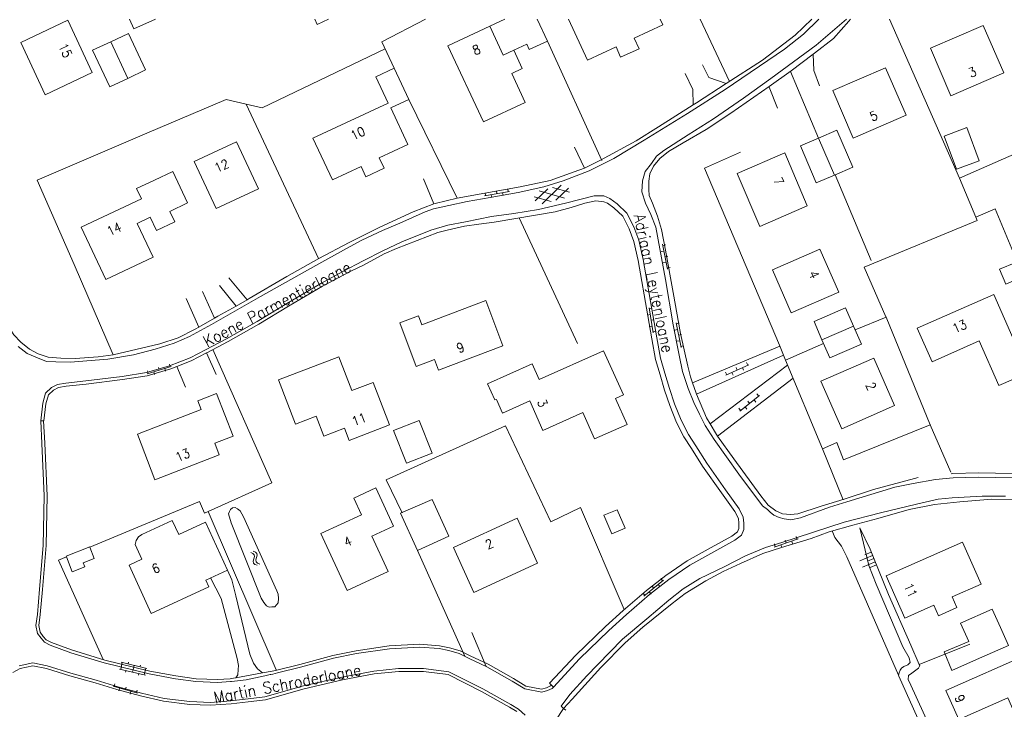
# Model space of a CAD drawing. Header units: metres. Extents: x 189705 to 199106, y 581686 to 588448.
# Tile 171 of 256: x 194606 to 194777, y 583380 to 583500. Entities that reach past the tile are written whole.
import ezdxf

# ---------------------------------------------------------------- set-up
doc = ezdxf.new("R2010")
doc.units = ezdxf.units.M
doc.layers.add('B-WA-OG-GBKN-G', color=7, linetype='Continuous', lineweight=18)
doc.styles.add('Style-STANDARD', font='STANDARD.shx')

msp = doc.modelspace()

# ---------------------------------------------------------------- linework, layer by layer
at = {"layer": 'B-WA-OG-GBKN-G'}
for p, q in [((194697.213, 583467.96), (194700.51, 583471.164)), ((194687.16, 583469.323), (194691.497, 583470.067)), ((194687.273, 583469.85), (194687.357, 583469.357)), ((194688.343, 583469.526), (194688.427, 583469.033)), ((194689.244, 583470.188), (194689.328, 583469.695)), ((194690.314, 583469.864), (194690.399, 583469.371)), ((194691.215, 583470.526), (194691.3, 583470.033)), ((194695.971, 583468.443), (194698.159, 583470.57)), ((194701.073, 583468.935), (194696.651, 583470.188)), ((194701.934, 583469.949), (194698.996, 583470.781)), ((194699.561, 583468.553), (194701.75, 583470.678)), ((194698.721, 583468.341), (194695.787, 583469.173)), ((194718.101, 583460.914), (194718.941, 583456.595)), ((194718.63, 583460.813), (194718.139, 583460.718)), ((194718.33, 583459.736), (194717.84, 583459.641)), ((194718.712, 583457.773), (194718.221, 583457.677)), ((194719.012, 583458.85), (194718.521, 583458.754)), ((194719.394, 583456.887), (194718.903, 583456.791)), ((194715.751, 583449.889), (194716.468, 583445.548)), ((194716.277, 583449.773), (194715.784, 583449.692)), ((194715.947, 583448.705), (194715.454, 583448.624)), ((194716.603, 583447.8), (194716.11, 583447.718)), ((194720.455, 583447.311), (194721.295, 583442.992)), ((194720.984, 583447.21), (194720.493, 583447.115)), ((194716.273, 583446.732), (194715.779, 583446.65)), ((194716.929, 583445.827), (194716.436, 583445.745)), ((194720.684, 583446.133), (194720.194, 583446.038)), ((194721.066, 583444.17), (194720.575, 583444.074)), ((194721.366, 583445.247), (194720.875, 583445.151)), ((194721.748, 583443.284), (194721.257, 583443.188)), ((194732.663, 583440.377), (194732.871, 583439.922)), ((194628.582, 583438.415), (194632.787, 583439.712)), ((194628.626, 583438.952), (194628.773, 583438.474)), ((194629.729, 583438.769), (194629.876, 583438.291)), ((194630.537, 583439.541), (194630.684, 583439.064)), ((194631.64, 583439.358), (194631.787, 583438.881)), ((194632.448, 583440.131), (194632.595, 583439.653)), ((194729.026, 583438.712), (194729.234, 583438.258)), ((194729.052, 583438.174), (194733.053, 583440.005)), ((194730.144, 583438.674), (194730.352, 583438.219)), ((194730.845, 583439.544), (194731.053, 583439.09)), ((194731.962, 583439.506), (194732.17, 583439.051)), ((194731.48, 583431.953), (194734.945, 583434.665)), ((194732.904, 583433.702), (194733.212, 583433.309)), ((194734, 583433.925), (194734.308, 583433.531)), ((194734.479, 583434.935), (194734.787, 583434.541)), ((194731.329, 583432.47), (194731.637, 583432.076)), ((194732.425, 583432.692), (194732.733, 583432.298)), ((194737.476, 583408.36), (194741.646, 583409.763)), ((194739.402, 583409.535), (194739.561, 583409.061)), ((194741.297, 583410.173), (194741.457, 583409.699)), ((194737.506, 583408.897), (194737.666, 583408.424)), ((194738.614, 583408.742), (194738.773, 583408.269)), ((194740.509, 583409.38), (194740.669, 583408.906)), ((194646.567, 583407.43), (194646.942, 583407.27)), ((194646.942, 583407.27), (194647.176, 583407.04)), ((194647.012, 583407.651), (194647.388, 583407.493)), ((194647.127, 583406.313), (194647.028, 583405.917)), ((194647.22, 583406.717), (194647.127, 583406.313)), ((194647.176, 583407.04), (194647.22, 583406.717)), ((194647.388, 583407.493), (194647.623, 583407.266)), ((194647.571, 583406.535), (194647.475, 583406.138)), ((194647.475, 583406.138), (194647.516, 583405.812)), ((194647.668, 583406.93), (194647.571, 583406.535)), ((194647.623, 583407.266), (194647.668, 583406.93)), ((194754.534, 583406.926), (194752.319, 583405.977)), ((194754.297, 583407.479), (194753.189, 583407.005)), ((194754.771, 583406.372), (194753.664, 583405.898)), ((194647.028, 583405.917), (194647.069, 583405.59)), ((194647.069, 583405.59), (194647.31, 583405.355)), ((194647.31, 583405.355), (194647.687, 583405.195)), ((194647.516, 583405.812), (194647.755, 583405.575)), ((194647.755, 583405.575), (194648.132, 583405.416)), ((194755.008, 583405.818), (194752.793, 583404.87)), ((194755.245, 583405.265), (194754.138, 583404.79)), ((194714.858, 583399.832), (194718.258, 583402.625)), ((194717.786, 583402.885), (194718.103, 583402.498)), ((194716.24, 583401.615), (194716.558, 583401.229)), ((194717.331, 583401.864), (194717.648, 583401.477)), ((194714.695, 583400.346), (194715.012, 583399.959)), ((194715.785, 583400.594), (194716.103, 583400.208)), ((194624, 583387.143), (194624.275, 583388.311)), ((194628.558, 583387.304), (194624.08, 583388.357)), ((194625.297, 583388.071), (194625.366, 583388.363)), ((194626.045, 583386.662), (194626.319, 583387.83)), ((194627.339, 583387.59), (194627.408, 583387.882)), ((194628.089, 583386.181), (194628.363, 583387.35)), ((194628.283, 583386.136), (194623.806, 583387.188)), ((194624.856, 583386.633), (194624.925, 583386.925)), ((194627.093, 583386.107), (194627.162, 583386.399)), ((194622.674, 583384.193), (194626.904, 583382.983)), ((194623.004, 583384.619), (194622.866, 583384.138)), ((194623.828, 583383.863), (194623.69, 583383.382)), ((194624.927, 583384.069), (194624.789, 583383.588)), ((194625.751, 583383.313), (194625.613, 583382.832)), ((194626.85, 583383.518), (194626.712, 583383.038))]:
    msp.add_line(p, q, dxfattribs=at)
at = {"layer": 'B-WA-OG-GBKN-G', "flags": 128}
for points in [[(194606.185, 583443.203), (194607.738, 583441.98), (194609.528, 583441.184), (194611.118, 583440.595), (194612.743, 583440.54), (194615.232, 583440.443), (194621.746, 583440.957), (194626.232, 583441.712), (194629.961, 583442.736), (194633.257, 583443.742), (194635.947, 583444.912), (194639.771, 583446.976), (194648.296, 583451.85), (194657.899, 583457.262), (194663.187, 583460.163), (194665.881, 583461.613), (194669.444, 583463.3), (194672.467, 583464.591), (194676.873, 583466.542), (194678.331, 583467.074), (194680.984, 583467.635), (194684.148, 583468.364), (194688.15, 583469.027), (194692.994, 583469.877), (194697.458, 583470.861), (194700.807, 583471.918), (194705.362, 583473.688), (194709.645, 583475.82), (194714.887, 583479.001), (194722.417, 583483.639), (194728.972, 583487.761), (194739.264, 583494.763), (194742.54, 583497.396), (194745.209, 583500)], [(194619.05, 583490.72), (194614.82, 583499.8), (194606.68, 583495.96), (194610.9, 583486.88), (194619.05, 583490.72)], [(194630.015, 583500), (194626.27, 583498.3), (194625.504, 583500)], [(194660.069, 583500), (194660.08, 583499.976), (194658.122, 583499.078), (194657.71, 583500)], [(194671.49, 583491.46), (194669.333, 583496.087), (194676.943, 583500)], [(194688.07, 583498.77), (194680.81, 583495.36), (194687.01, 583482.17), (194694.25, 583485.55), (194691.91, 583490.56), (194693.73, 583491.42), (194692.24, 583494.61)], [(194688.07, 583498.77), (194690.722, 583500)], [(194692.24, 583494.61), (194690.41, 583493.75), (194688.07, 583498.77)], [(194694.5, 583495.663), (194694.94, 583494.72), (194698.12, 583496.18), (194696.33, 583500)], [(194717.698, 583500), (194718.16, 583499), (194713.17, 583496.67), (194714.02, 583494.86), (194710.81, 583493.37), (194710.01, 583495.2), (194705.03, 583492.9), (194701.748, 583500)], [(194772.947, 583420.486), (194768.549, 583420.364), (194765.469, 583420.091), (194761.594, 583419.4), (194758.406, 583418.773), (194754.24, 583417.478), (194750.076, 583416.234), (194747.06, 583415.274), (194742.02, 583413.436), (194740.337, 583413.086), (194739.196, 583413.26), (194738.362, 583413.504), (194737.429, 583413.877), (194736.752, 583414.398), (194736.303, 583414.864), (194735.425, 583415.49), (194731.359, 583421.004), (194727.047, 583427.006), (194725.492, 583429.474), (194724.511, 583431.449), (194723.506, 583433.45), (194722.509, 583435.883), (194721.546, 583438.824), (194720.963, 583441.656), (194719.941, 583446.936), (194718.611, 583454.788), (194716.897, 583463.893), (194716.074, 583466.094), (194715.118, 583468.043), (194714.519, 583470.036), (194714.63, 583471.94), (194715.092, 583473.558), (194716.16, 583474.962), (194717.047, 583476.241), (194718.284, 583477.184), (194722.527, 583479.926), (194726.923, 583482.691), (194732.121, 583486.28), (194736.884, 583489.673), (194744.792, 583495.473), (194750.051, 583500)], [(194729.696, 583489.179), (194724.615, 583500)], [(194744.028, 583500), (194741.139, 583497.244), (194735.47, 583492.902), (194729.139, 583488.82)], [(194747.763, 583496.65), (194750.428, 583499.672)], [(194750.713, 583500), (194750.428, 583499.672)], [(194769.653, 583472.393), (194757.508, 583500)], [(194777.36, 583490.66), (194773.79, 583498.92), (194764.62, 583494.94), (194768.17, 583486.68), (194777.36, 583490.66)], [(194625.223, 583489.721), (194628.33, 583491.18), (194625.38, 583497.53), (194622.27, 583496.08)], [(194747.763, 583496.65), (194744.462, 583494.107), (194744.222, 583493.924)], [(194622.27, 583496.08), (194619.12, 583494.61), (194622.09, 583488.26), (194625.223, 583489.721)], [(194622.27, 583496.08), (194625.223, 583489.721)], [(194692.24, 583494.61), (194694.5, 583495.663)], [(194707.529, 583475.478), (194698.12, 583496.18)], [(194669.894, 583494.831), (194648.565, 583484.578), (194645.773, 583485.232)], [(194744.222, 583493.924), (194740.441, 583491.03), (194736.579, 583488.281), (194729.965, 583483.677), (194725.644, 583480.86), (194721.688, 583478.544), (194719.094, 583477.017), (194717.598, 583475.824), (194716.506, 583474.472), (194715.873, 583473.163), (194715.697, 583471.895), (194715.721, 583470.446), (194715.778, 583469.403), (194716.338, 583468.046), (194717.212, 583465.793), (194717.932, 583463.492), (194718.628, 583459.87), (194719.942, 583452.552), (194721.209, 583445.413)], [(194745.349, 583488.448), (194744.381, 583491.109), (194744.222, 583493.924)], [(194725.036, 583492.079), (194726.113, 583489.848), (194729.139, 583488.82)], [(194760.37, 583483.31), (194756.83, 583491.57), (194747.65, 583487.59), (194751.19, 583479.33), (194760.37, 583483.31)], [(194670.93, 583484.59), (194674.02, 583486.02), (194671.49, 583491.46), (194668.31, 583489.99), (194670.42, 583485.44)], [(194723.392, 583485.121), (194723.331, 583487.764), (194722.009, 583490.534)], [(194745.147, 583479.341), (194740.303, 583490.931)], [(194729.139, 583488.82), (194723.975, 583485.491), (194723.392, 583485.121)], [(194736.629, 583488.204), (194738.036, 583484.569)], [(194645.773, 583485.232), (194642.315, 583486.041), (194628.563, 583480.197), (194609.508, 583472.037), (194615.898, 583457.433), (194622.688, 583441.751)], [(194645.773, 583485.232), (194658.345, 583458.425)], [(194670.42, 583485.44), (194657.37, 583479.34), (194660.77, 583472.12), (194665.75, 583474.44), (194666.58, 583472.64), (194669.75, 583474.12), (194668.89, 583475.93), (194673.88, 583478.24), (194670.93, 583484.59)], [(194682.43, 583468.904), (194674.02, 583486.02)], [(194723.392, 583485.121), (194717.394, 583481.318), (194713.487, 583478.9), (194707.327, 583475.507), (194704.531, 583474.11)], [(194747.95, 583472.94), (194751.11, 583474.32), (194748.36, 583480.74), (194745.19, 583479.36)], [(194770.899, 583481.182), (194773.081, 583475.427), (194769.152, 583473.937), (194766.969, 583479.692), (194770.899, 583481.182)], [(194769.653, 583472.393), (194788.243, 583480.534)], [(194647.92, 583470.55), (194644.11, 583478.69), (194636.77, 583475.27), (194640.56, 583467.12), (194647.92, 583470.55)], [(194745.19, 583479.36), (194742.05, 583477.98), (194744.79, 583471.56), (194747.95, 583472.94)], [(194745.19, 583479.36), (194747.95, 583472.94)], [(194704.531, 583474.11), (194702.794, 583477.777)], [(194739.45, 583440.806), (194738.375, 583443.391), (194725.393, 583474.104), (194731.62, 583476.911)], [(194743.2, 583467.61), (194739.3, 583476.78), (194731.02, 583473.21), (194734.98, 583464.01), (194743.2, 583467.61)], [(194635.58, 583468.11), (194633.04, 583473.53), (194629.89, 583472.07), (194626.77, 583470.62), (194627.6, 583468.8), (194617.14, 583463.9), (194621.44, 583454.83), (194629.62, 583458.67), (194626.85, 583464.55), (194629.11, 583465.62), (194630.19, 583463.33), (194633.37, 583464.83), (194632.52, 583466.63), (194635.58, 583468.11)], [(194704.531, 583474.11), (194702.766, 583473.482), (194698.598, 583472.009), (194693.368, 583470.887), (194687.249, 583469.78), (194682.43, 583468.904), (194678.577, 583468.01), (194678.383, 583467.935)], [(194754.288, 583458.091), (194748.07, 583472.992)], [(194676.571, 583472.266), (194678.383, 583467.935)], [(194772.491, 583465.645), (194769.653, 583472.393)], [(194637.585, 583446.549), (194636.91, 583446.165), (194633.986, 583444.669), (194630.766, 583443.661), (194622.701, 583441.753), (194620.077, 583441.395), (194616.082, 583441.113), (194613.593, 583441.134), (194611.411, 583441.352), (194609.668, 583441.893), (194608.159, 583442.734), (194606.681, 583443.931), (194605.434, 583445.199), (194604.298, 583446.999), (194601.845, 583451.797), (194599.794, 583456.385), (194598.529, 583459.458), (194597.819, 583462.343), (194597.09, 583465.533), (194596.684, 583468.362), (194596.501, 583470.83)], [(194720.148, 583433.233), (194719.281, 583435.867), (194718.491, 583438.525), (194717.726, 583441.131), (194717.079, 583444.676), (194716.415, 583448.653), (194714.736, 583458.291), (194713.959, 583461.635), (194713.087, 583463.963), (194711.885, 583466.324), (194710.212, 583467.931), (194708.958, 583468.843), (194707.874, 583469.321), (194706.198, 583469.352), (194701.244, 583468.046), (194696.574, 583466.939), (194692.292, 583466.281), (194688.369, 583465.744), (194683.88, 583464.836), (194680.795, 583464.258), (194677.824, 583463.342), (194672.787, 583461.34), (194669.507, 583459.766), (194666.095, 583458.025), (194662.58, 583456.184), (194658.756, 583454.121), (194652.874, 583450.646), (194647.684, 583447.515), (194642.394, 583444.513), (194638.699, 583442.574), (194636.032, 583441.2), (194632.5, 583439.817), (194628.463, 583438.647), (194624.258, 583437.988), (194617.916, 583437.191), (194614.479, 583436.822), (194613.026, 583436.57), (194611.975, 583436.056), (194610.966, 583435.058), (194610.451, 583433.314), (194610.119, 583430.298), (194610.116, 583430.27)], [(194678.383, 583467.935), (194674.789, 583466.555), (194668.972, 583463.868), (194663.664, 583461.247), (194658.43, 583458.472), (194652.833, 583455.349), (194646.333, 583451.479), (194645.984, 583451.284)], [(194707.912, 583468.281), (194706.512, 583468.482), (194704.598, 583468.035), (194702.196, 583467.317), (194699.438, 583466.555), (194688.86, 583464.769), (194686.175, 583464.4), (194683.705, 583464.085), (194680.685, 583463.37)], [(194707.912, 583468.281), (194708.532, 583468.074), (194709.65, 583467.26), (194711.174, 583465.796), (194712.286, 583463.611), (194713.121, 583461.381), (194713.88, 583458.117), (194715.554, 583448.506), (194716.218, 583444.532), (194716.875, 583440.929), (194717.653, 583438.279), (194718.444, 583435.618), (194719.328, 583432.932), (194720.521, 583430), (194721.809, 583427.492), (194723.116, 583425.45), (194725.049, 583422.431), (194728.334, 583417.773), (194730.65, 583414.53), (194731.26, 583413.296), (194731.346, 583412.487), (194731.33, 583411.589), (194731.084, 583410.998), (194730.136, 583410.264), (194726.552, 583408.306), (194722.377, 583405.946), (194718.646, 583403.437), (194715.285, 583400.828), (194711.233, 583397.325), (194708.169, 583394.547), (194703.038, 583389.577), (194698.474, 583384.738), (194699.152, 583384.07)], [(194781.08, 583454.6), (194775.857, 583467.067), (194772.491, 583465.645)], [(194703.314, 583443.686), (194693.201, 583465.502)], [(194756.925, 583448.244), (194756.889, 583448.333), (194753.083, 583456.969), (194772.746, 583465.041)], [(194772.746, 583465.041), (194772.491, 583465.645)], [(194666.159, 583457.312), (194669.743, 583459.262), (194671.892, 583460.175), (194679.074, 583462.936), (194680.685, 583463.37)], [(194748.68, 583452.63), (194745.42, 583460.08), (194737.17, 583456.51), (194740.44, 583449.04), (194748.68, 583452.63)], [(194779.431, 583457.768), (194776.611, 583456.6), (194777.681, 583454.016), (194780.501, 583455.184), (194779.431, 583457.768)], [(194638.907, 583442.054), (194638.954, 583442.079), (194642.653, 583444.02), (194647.958, 583447.031), (194653.159, 583450.168), (194659.03, 583453.636), (194662.842, 583455.693), (194663.979, 583456.235)], [(194663.979, 583456.235), (194666.159, 583457.312)], [(194642.791, 583455.103), (194645.984, 583451.284)], [(194638.174, 583452.749), (194640.288, 583448.086)], [(194644.025, 583450.186), (194641.14, 583453.761)], [(194637.585, 583446.549), (194635.381, 583451.479)], [(194645.984, 583451.284), (194644.025, 583450.186)], [(194690.38, 583443.31), (194687.4, 583451.17), (194676.28, 583446.96), (194675.72, 583448.52), (194672.44, 583447.27), (194675.29, 583439.7), (194678.48, 583440.9), (194679.17, 583439.05), (194690.38, 583443.31)], [(194781.55, 583438.61), (194775.6, 583452.19), (194762.32, 583446.33), (194764.93, 583440.5), (194773.04, 583444.13), (194776.49, 583436.42), (194781.55, 583438.61)], [(194644.025, 583450.186), (194640.89, 583448.429), (194640.288, 583448.086)], [(194751.23, 583446.71), (194749.88, 583449.88), (194744.42, 583447.5), (194745.73, 583444.32)], [(194803.419, 583449.381), (194801.04, 583446.858), (194797.785, 583442.741), (194794.311, 583438.638), (194792.213, 583435.183), (194790.578, 583431.633), (194789.019, 583427.86), (194788.063, 583425.157), (194787.16, 583423.318), (194785.631, 583421.779), (194784.967, 583421.54), (194783.81, 583421.273), (194782.206, 583421.04), (194778.876, 583421.152), (194772.957, 583421.236)], [(194640.288, 583448.086), (194637.585, 583446.549)], [(194756.925, 583448.244), (194751.515, 583446.073)], [(194764.553, 583429.582), (194764.55, 583429.588), (194756.925, 583448.244)], [(194723.303, 583436.86), (194722.952, 583437.883), (194722.452, 583439.747), (194721.209, 583445.413)], [(194745.73, 583444.32), (194747.16, 583441.22), (194752.62, 583443.6), (194751.23, 583446.71)], [(194751.23, 583446.71), (194745.73, 583444.32)], [(194746.01, 583443.713), (194739.45, 583440.806)], [(194633.729, 583439.7), (194636.261, 583440.692), (194638.907, 583442.054)], [(194640.553, 583438.32), (194638.907, 583442.054)], [(194639.191, 583414.559), (194650.246, 583419.537), (194640.001, 583442.628)], [(194695.019, 583433.718), (194697.31, 583428.59), (194704.26, 583431.69), (194706.29, 583427.15), (194711.95, 583429.64), (194709.89, 583434.16), (194711.29, 583434.8), (194707.84, 583442.45), (194696.66, 583437.44), (194695.43, 583440.18), (194687.72, 583436.7), (194688.99, 583433.89), (194689.227, 583433.996)], [(194738.43, 583443.261), (194723.303, 583436.86)], [(194661.86, 583441.392), (194651.428, 583437.389), (194654.377, 583429.705), (194657.946, 583431.074)], [(194661.86, 583441.392), (194664.111, 583435.512), (194667.86, 583436.947)], [(194723.981, 583434.917), (194739.095, 583441.659)], [(194745.847, 583425.411), (194739.45, 583440.806)], [(194758.38, 583432.93), (194754.79, 583441.16), (194745.6, 583437.14), (194749.21, 583428.88), (194758.38, 583432.93)], [(194610.674, 583430.253), (194610.999, 583433.204), (194611.459, 583434.763), (194612.302, 583435.596), (194613.2, 583436.035), (194614.557, 583436.271), (194617.976, 583436.637), (194624.328, 583437.435), (194628.584, 583438.102), (194632.679, 583439.289), (194633.729, 583439.7)], [(194633.729, 583439.7), (194635.227, 583436.132)], [(194739.804, 583439.952), (194726.343, 583429.758)], [(194667.86, 583436.947), (194670.672, 583429.568)], [(194723.981, 583434.917), (194723.917, 583435.069), (194723.303, 583436.86)], [(194727.642, 583427.609), (194740.746, 583437.687)], [(194643.5, 583427.63), (194640.66, 583435.02), (194637.38, 583433.76), (194637.98, 583432.22), (194626.89, 583427.94), (194629.92, 583420.05), (194641.11, 583424.35), (194640.32, 583426.41), (194643.5, 583427.63)], [(194695.019, 583433.718), (194690.297, 583431.604), (194689.227, 583433.996)], [(194726.343, 583429.758), (194725.719, 583430.817), (194723.981, 583434.917)], [(194720.148, 583433.233), (194721.315, 583430.365), (194722.566, 583427.928), (194723.851, 583425.921), (194725.778, 583422.912), (194729.047, 583418.277), (194731.401, 583414.98), (194732.112, 583413.544), (194732.22, 583412.525), (194732.2, 583411.407), (194731.801, 583410.449), (194730.615, 583409.53), (194726.971, 583407.54), (194722.837, 583405.202), (194719.158, 583402.729)], [(194610.116, 583430.27), (194610.298, 583426.353), (194610.717, 583417.272), (194610.559, 583408.66), (194609.911, 583401.047), (194609.527, 583396.683), (194609.262, 583394.731), (194609.542, 583393.354), (194610.162, 583392.529), (194610.76, 583391.882), (194611.767, 583391.33), (194615.325, 583390.019), (194621.138, 583388.259), (194628.929, 583386.36), (194633.513, 583385.487), (194637.036, 583385.015), (194640.82, 583384.869), (194643.058, 583385.005), (194643.219, 583385.023)], [(194610.615, 583430.293), (194610.797, 583426.376), (194611.217, 583417.27), (194611.059, 583408.639), (194610.406, 583400.973), (194610.025, 583396.636), (194609.769, 583394.749), (194610.01, 583393.564), (194610.549, 583392.847), (194611.072, 583392.281), (194611.977, 583391.785), (194615.475, 583390.497), (194621.259, 583388.744), (194629.039, 583386.848), (194633.582, 583385.983), (194637.079, 583385.514), (194640.819, 583385.37), (194643.01, 583385.503), (194643.163, 583385.52)], [(194610.674, 583430.253), (194610.119, 583430.298)], [(194657.946, 583431.074), (194659.271, 583427.62), (194662.875, 583429.003)], [(194675.798, 583430.356), (194678.069, 583424.688), (194673.627, 583422.908), (194671.356, 583428.577), (194675.798, 583430.356)], [(194662.875, 583429.003), (194663.687, 583426.887), (194670.672, 583429.568)], [(194711.45, 583397.512), (194703.835, 583415.212), (194698.682, 583412.741), (194690.805, 583429.432), (194670.076, 583420.058), (194672.854, 583414.331)], [(194727.642, 583427.609), (194727.445, 583427.888), (194726.343, 583429.758)], [(194764.553, 583429.582), (194749.522, 583423.488), (194748.332, 583426.483), (194745.847, 583425.411)], [(194764.627, 583429.612), (194764.553, 583429.582)], [(194768.135, 583421.363), (194764.553, 583429.582)], [(194762.475, 583420.415), (194761.813, 583420.261), (194754.713, 583418.334), (194749.651, 583416.649), (194745.614, 583415.453), (194741.6, 583414.104), (194740.328, 583414.001), (194738.933, 583414.129), (194737.748, 583414.659), (194736.419, 583415.649), (194735.128, 583417.274), (194730.442, 583423.664), (194727.642, 583427.609)], [(194749.435, 583416.585), (194745.847, 583425.411)], [(194772.926, 583421.236), (194768.512, 583421.114), (194768.202, 583421.086)], [(194778.841, 583420.402), (194772.947, 583420.486)], [(194670.434, 583404.115), (194667.604, 583410.272), (194671.343, 583411.991), (194668.302, 583418.626), (194664.477, 583416.873), (194665.819, 583413.945), (194658.767, 583410.713), (194663.295, 583400.833)], [(194618.63, 583408.336), (194637.659, 583416.289), (194638.537, 583414.265), (194639.191, 583414.559)], [(194680.97, 583410.26), (194678.08, 583416.62), (194672.6, 583414.22), (194675.52, 583407.79), (194680.97, 583410.26)], [(194700.884, 583380.322), (194700.511, 583380.761), (194701.971, 583382.767), (194704.926, 583385.991), (194706.766, 583387.939), (194711.141, 583392.356), (194715.348, 583395.912), (194719.194, 583399.145), (194721.669, 583401.107), (194724.573, 583402.882), (194728.803, 583404.939), (194732.498, 583406.852), (194735.954, 583408.288), (194738.817, 583409.175), (194749.654, 583412.659), (194755.936, 583414.321), (194762.189, 583415.831), (194765.965, 583416.651), (194768.358, 583416.886), (194773.573, 583417.221), (194777.613, 583417.197)], [(194786.643, 583403.327), (194786.431, 583404.707), (194785.956, 583409.291), (194785.524, 583412.069), (194783.54, 583414.749), (194782.334, 583415.533), (194780.974, 583416.169), (194779.152, 583416.584), (194775.265, 583416.656), (194769.718, 583416.225), (194765.288, 583415.748), (194760.926, 583414.864), (194755.486, 583413.338), (194751.119, 583412.174), (194747.033, 583411.03), (194743.886, 583409.869)], [(194651.097, 583400.74), (194651.366, 583400.176), (194651.428, 583399.412), (194651.364, 583398.676), (194650.742, 583398.002), (194650.258, 583397.96), (194649.775, 583397.918), (194649.296, 583398.156), (194648.824, 583398.723), (194648.381, 583399.52), (194643.156, 583412.553), (194642.727, 583414.111), (194642.887, 583414.54), (194643.072, 583414.892), (194643.408, 583415.191), (194643.891, 583415.207), (194644.268, 583415.023), (194644.745, 583414.658), (194645.335, 583413.58), (194651.097, 583400.74)], [(194711.6, 583411.66), (194710.23, 583414.84), (194707.92, 583413.9), (194709.29, 583410.65), (194711.6, 583411.66)], [(194627.693, 583406.239), (194626.502, 583408.82), (194626.701, 583409.513), (194627.107, 583410.113), (194627.677, 583410.562), (194632.953, 583412.967), (194634.067, 583410.553)], [(194651.013, 583387.04), (194639.191, 583414.559)], [(194696.38, 583405.56), (194692.82, 583413.37), (194681.78, 583408.29), (194685.32, 583400.48), (194696.38, 583405.56)], [(194627.693, 583406.239), (194625.46, 583405.21), (194629.29, 583396.83), (194639.33, 583401.45), (194638.79, 583402.63), (194642.52, 583404.37), (194638.72, 583412.69), (194634.067, 583410.553)], [(194759.054, 583386.107), (194750.079, 583406.678), (194749.146, 583408.5), (194748.03, 583409.995), (194747.553, 583411.176)], [(194759.054, 583386.107), (194759.163, 583386.534), (194759.324, 583386.988), (194759.584, 583387.339), (194759.996, 583387.611), (194760.687, 583387.903), (194761.076, 583388.303), (194760.913, 583389.144), (194759.83, 583391.071), (194755.176, 583401.933), (194753.914, 583405.184), (194752.356, 583411.694)], [(194752.356, 583411.694), (194754.168, 583407.975), (194754.701, 583406.542), (194757.328, 583400.139), (194761.182, 583391.351), (194762.668, 583387.985)], [(194700.884, 583380.322), (194702.413, 583381.971), (194707.367, 583387.445), (194711.613, 583391.737), (194714.661, 583394.476), (194719.742, 583398.55), (194722.036, 583400.312), (194725.582, 583402.482), (194728.61, 583404.104), (194731.634, 583405.496), (194735.478, 583407.255), (194738.749, 583408.287), (194743.886, 583409.869)], [(194618.63, 583408.336), (194618.61, 583408.386), (194614.514, 583406.806), (194614.577, 583406.643)], [(194614.577, 583406.643), (194615.569, 583404.073), (194617.776, 583404.924), (194617.494, 583405.653), (194619.383, 583406.381), (194618.63, 583408.336)], [(194675.52, 583407.79), (194683.783, 583389.403)], [(194773.41, 583401.93), (194770.16, 583409.24), (194756.92, 583403.36), (194760.15, 583396.04), (194765.19, 583398.27), (194765.99, 583396.44), (194769.2, 583397.86), (194768.38, 583399.7), (194773.41, 583401.93)], [(194620.94, 583388.873), (194613.205, 583406.069), (194614.577, 583406.643)], [(194648.617, 583386.505), (194648.35, 583386.737), (194647.749, 583387.231), (194647.081, 583388.183), (194646.423, 583389.746), (194644.017, 583399.88), (194643.28, 583402.689), (194642.52, 583404.37)], [(194639.602, 583403.009), (194641.468, 583399.445), (194644.25, 583389.024), (194644.456, 583387.775), (194644.418, 583387.089), (194644.351, 583386.201), (194644.007, 583385.672)], [(194663.295, 583400.833), (194670.434, 583404.115)], [(194699.152, 583384.07), (194703.659, 583388.962), (194708.756, 583393.9), (194711.805, 583396.664), (194715.832, 583400.148), (194719.158, 583402.729)], [(194772.63, 583388.83), (194778.14, 583391.27), (194776.76, 583394.41), (194775.33, 583397.6), (194769.83, 583395.14), (194771.26, 583391.98)], [(194687.458, 583387.628), (194684.964, 583393.503)], [(194650.282, 583386.806), (194651.12, 583386.989), (194655.103, 583387.983), (194660.831, 583389.557), (194664.866, 583390.378), (194670.602, 583391.217), (194675.881, 583391.479), (194679.361, 583391.233), (194681.09, 583390.885), (194682.971, 583390.378), (194684.805, 583389.444), (194687.672, 583388.08)], [(194650.389, 583386.318), (194651.243, 583386.505), (194655.225, 583387.498), (194660.946, 583389.07), (194664.95, 583389.885), (194670.657, 583390.719), (194675.871, 583390.978), (194679.297, 583390.736), (194680.968, 583390.4), (194682.789, 583389.909), (194684.602, 583388.986), (194687.458, 583387.628)], [(194771.455, 583391.531), (194762.668, 583387.985)], [(194771.26, 583391.98), (194766.976, 583390.159), (194768.312, 583386.954), (194772.63, 583388.83)], [(194787.61, 583376.52), (194781.71, 583389.82), (194767.3, 583383.45), (194769.51, 583378.43), (194778.04, 583382.18), (194781.68, 583373.91), (194787.61, 583376.52)], [(194605.277, 583386.613), (194606.562, 583387.271), (194608.741, 583387.749), (194611.116, 583387.272), (194615.178, 583386.011), (194619.563, 583384.809), (194623.335, 583383.618), (194627.443, 583382.553), (194631.45, 583381.601), (194635.977, 583381.053), (194639.618, 583380.908), (194643.2, 583381.151), (194646.114, 583381.491), (194649.134, 583381.862), (194655.882, 583383.779), (194662.516, 583385.301), (194668.029, 583386.333), (194672.276, 583386.759), (194676.561, 583386.78), (194680.853, 583386.23), (194686.645, 583383.287), (194691.503, 583380.591), (194692.785, 583379.832)], [(194606.39, 583387.745), (194608.737, 583388.26), (194611.244, 583387.756), (194615.337, 583386.486), (194619.711, 583385.286), (194623.476, 583384.098), (194627.598, 583383.03), (194631.545, 583382.093), (194636.007, 583381.553), (194639.613, 583381.409), (194643.15, 583381.649), (194646.154, 583381.999), (194649.032, 583382.353), (194655.75, 583384.261), (194662.41, 583385.789), (194667.969, 583386.83), (194672.246, 583387.259), (194676.592, 583387.28), (194681.003, 583386.715), (194686.869, 583383.734), (194691.749, 583381.026), (194693.081, 583380.238), (194694.231, 583379.201)], [(194687.458, 583387.628), (194687.549, 583387.584), (194691.95, 583385.088), (194694.187, 583383.725), (194697.124, 583383.162), (194698.096, 583383.475), (194698.941, 583383.84), (194699.152, 583384.07)], [(194687.676, 583388.078), (194687.784, 583388.026), (194692.195, 583385.524), (194694.371, 583384.199), (194697.092, 583383.677), (194697.921, 583383.944), (194698.645, 583384.257), (194698.783, 583384.408)], [(194762.668, 583387.985), (194762.744, 583387.814), (194762.557, 583387.335), (194762.043, 583387.014), (194761.347, 583386.468), (194760.806, 583386.046), (194760.743, 583385.386), (194761.207, 583384.386), (194765.508, 583375.005), (194770.606, 583363.515)], [(194643.163, 583385.52), (194644.007, 583385.672)], [(194643.219, 583385.023), (194645.783, 583385.31), (194648.998, 583386.013), (194649.981, 583386.229)], [(194644.007, 583385.672), (194648.617, 583386.505)], [(194648.617, 583386.505), (194650.282, 583386.806)], [(194649.981, 583386.229), (194650.389, 583386.318)], [(194650.389, 583386.318), (194650.043, 583386.222), (194649.981, 583386.229)], [(194759.118, 583385.961), (194759.053, 583386.104), (194759.054, 583386.107)], [(194759.118, 583385.961), (194759.054, 583386.107)], [(194823.563, 583258.443), (194822.514, 583258.869), (194819.989, 583262.551), (194816.886, 583267.945), (194811.628, 583277.777), (194806.735, 583286.712), (194802.972, 583293.516), (194800.322, 583298.674), (194799.348, 583299.607), (194798.669, 583300.001), (194797.833, 583300.169), (194796.953, 583300.643), (194796.156, 583301.572), (194795.321, 583303.138), (194793.303, 583308.131), (194791.792, 583311.641), (194787.042, 583321.438), (194783.664, 583328.49), (194778.259, 583341.373), (194776.634, 583345.622), (194772.693, 583355.226), (194766.257, 583370.111), (194759.118, 583385.961)], [(194699.577, 583378.339), (194700.884, 583380.322)], [(194700.884, 583380.322), (194701.301, 583380.047)]]:
    msp.add_lwpolyline(points, dxfattribs=at)

# ---------------------------------------------------------------- texts
at = {"layer": 'B-WA-OG-GBKN-G', "style": 'Style-STANDARD'}
for s, height, rotation, p in [('15', 1.6, 294.07884, (194613.162, 583495.376)), ('8', 1.6, 23.69497, (194685.527, 583493.702)), ('3', 1.6, 23.69497, (194771.649, 583489.815)), ('5', 1.6, 23.69497, (194754.484, 583482.205)), ('10', 1.6, 23.69497, (194664.344, 583478.948)), ('12', 1.6, 23.69497, (194640.685, 583473.314)), ('7', 1.6, 294.07884, (194737.274, 583472.104)), ('Adriaan Leytenloane', 2, 281.77063, (194713.079, 583465.956)), ('14', 1.6, 23.77048, (194622.036, 583462.325)), ('Koene Parmentierloane', 2, 27.84662, (194639, 583443)), ('4', 1.6, 294.07884, (194743.407, 583455.903)), ('13', 1.6, 23.69497, (194768.83, 583445.418)), ('9', 1.6, 23.69497, (194682.751, 583442.01)), ('2', 1.6, 294.07884, (194753.318, 583436.531)), ('3', 1.6, 294.07884, (194696.268, 583433.575)), ('11', 1.6, 20.60969, (194664.494, 583429.361)), ('13', 1.6, 23.69497, (194633.921, 583423.093)), ('4', 1.6, 23.69497, (194663.179, 583408.343)), ('2', 1.6, 23.69497, (194687.743, 583407.912)), ('6', 1.6, 23.69497, (194629.831, 583403.676)), ('11', 1.6, 294.07884, (194759.948, 583401.692)), ('Martin Schroderloane', 2, 10.95043, (194640.357, 583381.202)), ('9', 1.6, 294.07884, (194768.741, 583382.29))]:
    msp.add_text(s, height=height, rotation=rotation, dxfattribs=at).set_placement(p)

doc.saveas('drawing.dxf')
